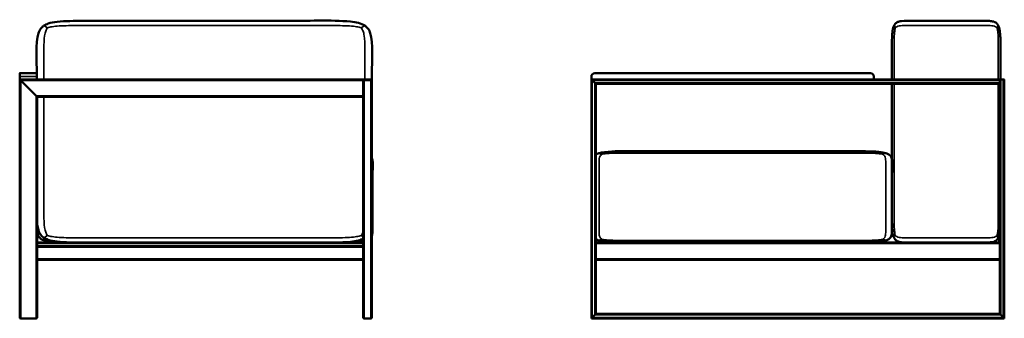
# Model space of a CAD drawing. Header units: millimetres. Extents: x 507 to 5639, y 1156 to 3458.
# Tile 1 of 3: x 507 to 2772, y 2770 to 3458. Entities that reach past the tile are written whole.
import ezdxf

# ---------------------------------------------------------------- set-up
doc = ezdxf.new("R2010")
doc.units = ezdxf.units.MM
doc.header["$LTSCALE"] = 14
doc.layers.add('Visible (ANSI)', color=7, linetype='Continuous', lineweight=50)
doc.layers.add('Visible Narrow (ANSI)', color=7, linetype='Continuous', lineweight=35)

msp = doc.modelspace()

# ---------------------------------------------------------------- linework, layer by layer
at = {"layer": 'Visible (ANSI)'}
for p, q in [((2518.8, 3444.2), (2521.4, 3438.9)), ((507.3, 3326.8), (507.3, 3334.3)), ((546.8, 3334.8), (507.8, 3334.8)), ((2464.3, 3334.8), (1830.3, 3334.8)), ((507.3, 3326.8), (507.3, 3319.8)), ((507.3, 3319.8), (507.3, 2772)), ((507.3, 3319.8), (509.6, 3317.5)), ((509.6, 3317.5), (507.3, 3319.8)), ((1297.3, 3319.8), (507.3, 3319.8)), ((545.1, 3282), (509.6, 3317.5)), ((509.6, 3317.5), (545.1, 3282)), ((1297.3, 3317.5), (1297.3, 3319.8)), ((1299.6, 3319.8), (1297.3, 3319.8)), ((1299.6, 3318.3), (1297.3, 3318.3)), ((1299.6, 3318.3), (1297.3, 3318.3)), ((1297.3, 3317.5), (1297.3, 3282)), ((1299.6, 3319.8), (1315.1, 3319.8)), ((1299.6, 3318.3), (1315.1, 3318.3)), ((1299.6, 3318.3), (1315.1, 3318.3)), ((1317.3, 3319.8), (1315.1, 3319.8)), ((1317.3, 3318.3), (1315.1, 3318.3)), ((1317.3, 3318.3), (1315.1, 3318.3)), ((1317.3, 3319.8), (1317.3, 3318.3)), ((1317.3, 3318.3), (1317.3, 2772)), ((1822.3, 3326.8), (1822.3, 3319.8)), ((1822.3, 3319.8), (1824.5, 3317.5)), ((1822.3, 2769.8), (1822.3, 3319.8)), ((1824.5, 3317.5), (1822.3, 3319.8)), ((1822.8, 3319.8), (1822.3, 3319.8)), ((2471.8, 3319.8), (1822.8, 3319.8)), ((1830, 3312), (1824.5, 3317.5)), ((1824.5, 3317.5), (1830, 3312)), ((1830, 3312), (1832.3, 3309.8)), ((1832.3, 3309.8), (1830, 3312)), ((1832.3, 2779.8), (1832.3, 3309.8)), ((1832.3, 3309.8), (2762.3, 3309.8)), ((2472.3, 3319.8), (2471.8, 3319.8)), ((2472.3, 3319.8), (2472.3, 3326.8)), ((2472.3, 3319.8), (2762.3, 3319.8)), ((2762.3, 3319.8), (2762.3, 3317.5)), ((2762.3, 3312), (2762.3, 3317.5)), ((2762.3, 3312), (2762.3, 3309.8)), ((2762.3, 3309.8), (2762.3, 2779.8)), ((2764.5, 3319.8), (2763.6, 3319.8)), ((2764.5, 3319.8), (2770, 3319.8)), ((2764.5, 3319.8), (2770, 3319.8)), ((2772.3, 3319.8), (2770, 3319.8)), ((2772.3, 3318.3), (2772.2, 3318.3)), ((2772.3, 3319.8), (2772.3, 3318.3)), ((2772.3, 3317.5), (2772.3, 2769.8)), ((545.1, 3282), (547.3, 3279.8)), ((547.3, 3279.8), (545.1, 3282)), ((547.3, 3279.8), (547.3, 2772)), ((1297.3, 3279.8), (547.3, 3279.8)), ((1297.3, 3279.8), (1297.3, 3282)), ((1297.3, 3279.8), (1297.3, 2772)), ((1847.3, 3148.2), (1840.1, 3150.4)), ((547.3, 2944.8), (1297.3, 2944.8)), ((1832.3, 2944.8), (2762.3, 2944.8)), ((1847.3, 2951.4), (1840.1, 2949.2)), ((2499.5, 2949.2), (2492.3, 2951.4)), ((2758.4, 2955.4), (2755.8, 2960.7)), ((547.3, 2934.8), (1297.3, 2934.8)), ((547.3, 2904.8), (1297.3, 2904.8)), ((1832.3, 2904.8), (2762.3, 2904.8)), ((509.6, 2769.8), (545.1, 2769.8)), ((509.6, 2769.8), (545.1, 2769.8)), ((1315.1, 2769.8), (1299.6, 2769.8)), ((1299.6, 2769.8), (1315.1, 2769.8)), ((1822.3, 2769.8), (1824.5, 2772)), ((1824.5, 2772), (1822.3, 2769.8)), ((2772.3, 2769.8), (1822.3, 2769.8)), ((1830, 2777.5), (1824.5, 2772)), ((1824.5, 2772), (1830, 2777.5)), ((1830, 2777.5), (1832.3, 2779.8)), ((1832.3, 2779.8), (1830, 2777.5)), ((2762.3, 2779.8), (1832.3, 2779.8)), ((2762.3, 2779.8), (2764.5, 2777.5)), ((2764.5, 2777.5), (2762.3, 2779.8)), ((2770, 2772), (2764.5, 2777.5)), ((2764.5, 2777.5), (2770, 2772)), ((2770, 2772), (2772.3, 2769.8)), ((2772.3, 2769.8), (2770, 2772))]:
    msp.add_line(p, q, dxfattribs=at)
for centre, radius, start, end in [((507.8, 3334.3), 0.5, 90, 180), ((546.8, 3334.3), 0.5, 49.0074, 90), ((1830.3, 3326.8), 8, 90, 180), ((2464.3, 3326.8), 8, 0, 90), ((2764.5, 3317.5), 2.25, 90, 180), ((2764.5, 3317.5), 2.25, 90, 180), ((2770, 3317.5), 2.25, 0, 90), ((2770, 3317.5), 2.25, 0, 90), ((509.6, 2772), 2.25, 180, 270), ((509.6, 2772), 2.25, 180, 270), ((545.1, 2772), 2.25, 270, 0), ((545.1, 2772), 2.25, 270, 0), ((1299.6, 2772), 2.25, 180, 270), ((1299.6, 2772), 2.25, 180, 270), ((1315.1, 2772), 2.25, 270, 0), ((1315.1, 2772), 2.25, 270, 0)]:
    msp.add_arc(centre, radius, start, end, dxfattribs=at)
for points, knots in [([(547.1, 3319.8), (547.1, 3352.8), (543.8, 3388), (549.1, 3421.8), (550, 3425.6), (552.9, 3433.1), (555.1, 3436.8), (559.6, 3441.5), (561.3, 3442.9), (563.2, 3444.2)], [5.882353, 5.882353, 5.882353, 5.882353, 7.433947, 7.433947, 7.63927, 7.63927, 7.880722, 7.880722, 8, 8, 8, 8]), ([(563.2, 3444.2), (566, 3446), (569.2, 3447.5), (578.9, 3450.9), (586, 3452.2), (611.7, 3455.2), (633.3, 3454.8), (705.6, 3454.8), (757, 3454.8), (859.6, 3454.8), (911, 3454.8), (1013.6, 3454.8), (1065, 3454.8), (1167.6, 3454.8), (1223.6, 3457.8), (1274.9, 3452.7), (1281.2, 3451.7), (1292.3, 3448.7), (1297.2, 3446.8), (1301.1, 3444.2)], [0, 0, 0, 0, 0.173771, 0.173771, 0.457351, 0.457351, 1.113277, 1.113277, 2.713277, 2.713277, 4.313277, 4.313277, 5.913277, 5.913277, 7.513277, 7.513277, 7.756638, 7.756638, 8, 8, 8, 8]), ([(1317.1, 3319.8), (1317.1, 3352.8), (1320.5, 3388), (1315.2, 3421.8), (1314.3, 3425.6), (1311.4, 3433.1), (1309.2, 3436.8), (1304.7, 3441.5), (1303, 3442.9), (1301.1, 3444.2)], [5.882353, 5.882353, 5.882353, 5.882353, 7.433947, 7.433947, 7.63927, 7.63927, 7.880722, 7.880722, 8, 8, 8, 8]), ([(2513.6, 3319.8), (2513.6, 3339.3), (2513.6, 3358.8), (2513.6, 3391.1), (2513.5, 3404.2), (2514.2, 3421.7), (2514.7, 3427.2), (2516.2, 3436.8), (2517.3, 3441), (2518.8, 3444.2)], [5.882353, 5.882353, 5.882353, 5.882353, 6.800409, 6.800409, 7.400204, 7.400204, 7.700102, 7.700102, 8, 8, 8, 8]), ([(2758.4, 3444.2), (2757.4, 3446.3), (2756.1, 3448), (2753.4, 3450.6), (2752.1, 3451.5), (2748.9, 3453.1), (2747.1, 3453.6), (2742.1, 3454.6), (2738.8, 3454.8), (2719, 3454.9), (2702.5, 3454.8), (2669.4, 3454.8), (2652.7, 3454.8), (2619.4, 3454.8), (2602.7, 3454.8), (2569.4, 3454.8), (2552.1, 3455.9), (2533.6, 3454.3), (2531.1, 3453.9), (2526.7, 3452.4), (2524.8, 3451.3), (2521.8, 3448.7), (2520.6, 3447.3), (2519.3, 3445.2), (2519.1, 3444.7), (2518.8, 3444.2)], [0, 0, 0, 0, 0.202416, 0.202416, 0.376678, 0.376678, 0.579578, 0.579578, 0.90178, 0.90178, 2.483617, 2.483617, 4.083617, 4.083617, 5.683617, 5.683617, 7.283617, 7.283617, 7.540221, 7.540221, 7.777761, 7.777761, 7.952676, 7.952676, 8, 8, 8, 8]), ([(2763.6, 3319.6), (2763.6, 3339.2), (2763.6, 3358.8), (2763.6, 3391.1), (2763.8, 3404.2), (2763, 3421.7), (2762.6, 3427.2), (2761.1, 3436.8), (2760, 3441), (2758.4, 3444.2)], [5.879432, 5.879432, 5.879432, 5.879432, 6.800409, 6.800409, 7.400204, 7.400204, 7.700102, 7.700102, 8, 8, 8, 8]), ([(2518.8, 2955.4), (2517.8, 2957.6), (2516.9, 2960.2), (2514.9, 2968.9), (2514.3, 2976.1), (2512.8, 3011.3), (2513.6, 3042.6), (2513.6, 3106.3), (2513.6, 3140.3), (2513.6, 3208.3), (2513.6, 3242.3), (2513.6, 3287.5), (2513.6, 3298.6), (2513.6, 3309.8)], [0, 0, 0, 0, 0.202416, 0.202416, 0.602925, 0.602925, 2.000409, 2.000409, 3.600409, 3.600409, 5.200409, 5.200409, 5.72549, 5.72549, 5.72549, 5.72549]), ([(1832.3, 3146.7), (1832.5, 3146.9), (1832.8, 3147.1), (1834.8, 3148.4), (1836.9, 3149.4), (1839.8, 3150.3), (1840, 3150.4), (1840.1, 3150.4)], [7.7672791, 7.7672791, 7.7672791, 7.7672791, 7.7974989, 7.7974989, 7.9874031, 7.9874031, 8, 8, 8, 8]), ([(2499.5, 3150.4), (2495.4, 3151.7), (2490.1, 3152.6), (2466.3, 3155), (2441.8, 3154.8), (2372.3, 3154.8), (2326.4, 3154.8), (2234.7, 3154.8), (2188.8, 3154.8), (2097.1, 3154.8), (2051.2, 3154.8), (1959.5, 3154.8), (1909.6, 3156), (1857.5, 3153.7), (1847.1, 3152.6), (1840.1, 3150.4)], [0, 0, 0, 0, 0.286514, 0.286514, 1.111951, 1.111951, 2.711951, 2.711951, 4.311951, 4.311951, 5.911951, 5.911951, 7.511951, 7.511951, 8, 8, 8, 8]), ([(2499.5, 2949.2), (2501.5, 2949.8), (2503.3, 2950.5), (2507, 2952.5), (2508.7, 2953.8), (2510.9, 2956.4), (2511.7, 2957.6), (2512.8, 2960.4), (2513.2, 2961.9), (2513.8, 2966.1), (2513.8, 2968.8), (2513.8, 2985.6), (2513.8, 2999.6), (2513.8, 3027.6), (2513.8, 3041.6), (2513.8, 3069.6), (2513.8, 3083.6), (2513.8, 3111.6), (2516.8, 3126.5), (2512.2, 3140.9), (2511.4, 3142.5), (2509.2, 3145.2), (2508, 3146.3), (2504.8, 3148.4), (2502.7, 3149.4), (2499.8, 3150.3), (2499.7, 3150.4), (2499.5, 3150.4)], [0, 0, 0, 0, 0.143257, 0.143257, 0.353758, 0.353758, 0.519106, 0.519106, 0.707108, 0.707108, 1.019182, 1.019182, 2.619182, 2.619182, 4.219182, 4.219182, 5.819182, 5.819182, 7.419182, 7.419182, 7.632354, 7.632354, 7.797499, 7.797499, 7.987403, 7.987403, 8, 8, 8, 8]), ([(1317.3, 2960.1), (1317.8, 2961.3), (1318, 2962.5), (1318.6, 2966.2), (1318.6, 2968.7), (1318.6, 2985.3), (1318.6, 2999.3), (1318.6, 3027.3), (1318.6, 3041.3), (1318.6, 3069.3), (1318.6, 3083.3), (1318.6, 3111.3), (1321.8, 3126.2), (1317.4, 3139.2), (1317.4, 3139.3), (1317.3, 3139.5)], [0.56914, 0.56914, 0.56914, 0.56914, 0.717707, 0.717707, 1.009316, 1.009316, 2.609316, 2.609316, 4.209316, 4.209316, 5.809316, 5.809316, 7.409316, 7.409316, 7.43086, 7.43086, 7.43086, 7.43086]), ([(563.2, 2955.4), (560.4, 2957.3), (558.1, 2959.4), (554.2, 2964.4), (552.7, 2967.2), (549.9, 2974.2), (548.9, 2978.6), (547.7, 2986.9), (547.5, 2990.7), (547.3, 2994.6)], [0, 0, 0, 0, 0.1737713, 0.1737713, 0.3531904, 0.3531904, 0.5908053, 0.5908053, 0.7794827, 0.7794827, 0.7794827, 0.7794827]), ([(564.6, 2949.2), (562.1, 2949.9), (560, 2950.7), (555.7, 2952.8), (553.9, 2954.2), (551.5, 2956.9), (550.7, 2958.1), (549.6, 2960.8), (549.2, 2962.2), (548.6, 2966.2), (548.6, 2968.7), (548.6, 2974.5), (548.6, 2977.7), (548.6, 2980.9)], [0, 0, 0, 0, 0.157576, 0.157576, 0.376066, 0.376066, 0.538036, 0.538036, 0.717707, 0.717707, 1.009316, 1.009316, 1.374097, 1.374097, 1.374097, 1.374097]), ([(2758.4, 2955.4), (2759.5, 2957.6), (2760.3, 2960.2), (2761.5, 2965.4), (2761.9, 2967.9), (2762.3, 2970.6)], [0, 0, 0, 0, 0.2024157, 0.2024157, 0.3618163, 0.3618163, 0.3618163, 0.3618163]), ([(563.2, 2955.4), (566, 2953.6), (569.2, 2952.1), (578.9, 2948.7), (586, 2947.4), (611.7, 2944.4), (633.3, 2944.8), (705.6, 2944.8), (757, 2944.8), (859.6, 2944.8), (911, 2944.8), (1013.6, 2944.8), (1065, 2944.8), (1167.6, 2944.8), (1223.6, 2941.8), (1274.9, 2946.9), (1281.2, 2947.9), (1290.7, 2950.4), (1294.2, 2951.7), (1297.3, 2953.2)], [0, 0, 0, 0, 0.173771, 0.173771, 0.457351, 0.457351, 1.113277, 1.113277, 2.713277, 2.713277, 4.313277, 4.313277, 5.913277, 5.913277, 7.513277, 7.513277, 7.756638, 7.756638, 7.926582, 7.926582, 7.926582, 7.926582]), ([(564.6, 2949.2), (569.7, 2947.8), (576.3, 2946.8), (608.9, 2944.1), (643.8, 2944.8), (727.6, 2944.8), (778.9, 2944.8), (881.6, 2944.8), (932.9, 2944.8), (1035.6, 2944.8), (1086.9, 2944.8), (1189.6, 2944.8), (1248.3, 2942.8), (1290.2, 2946.9), (1294, 2947.4), (1297.3, 2948)], [0, 0, 0, 0, 0.315152, 0.315152, 1.326099, 1.326099, 2.926099, 2.926099, 4.526099, 4.526099, 6.126099, 6.126099, 7.726099, 7.726099, 7.900634, 7.900634, 7.900634, 7.900634]), ([(1840.1, 2949.2), (1838.1, 2949.8), (1836.3, 2950.5), (1833.9, 2951.8), (1833, 2952.3), (1832.3, 2952.9)], [0, 0, 0, 0, 0.1432569, 0.1432569, 0.2327209, 0.2327209, 0.2327209, 0.2327209]), ([(2499.5, 2949.2), (2495.4, 2947.9), (2490.1, 2947), (2466.3, 2944.5), (2441.8, 2944.8), (2372.3, 2944.8), (2326.4, 2944.8), (2234.7, 2944.8), (2188.8, 2944.8), (2097.1, 2944.8), (2051.2, 2944.8), (1959.5, 2944.8), (1909.6, 2943.5), (1857.5, 2945.9), (1847.1, 2947), (1840.1, 2949.2)], [0, 0, 0, 0, 0.286514, 0.286514, 1.111951, 1.111951, 2.711951, 2.711951, 4.311951, 4.311951, 5.911951, 5.911951, 7.511951, 7.511951, 8, 8, 8, 8]), ([(2758.4, 2955.4), (2757.4, 2953.3), (2756.1, 2951.6), (2753.4, 2949), (2752.1, 2948.1), (2748.9, 2946.5), (2747.1, 2946), (2742.1, 2945), (2738.8, 2944.8), (2719, 2944.6), (2702.5, 2944.8), (2669.4, 2944.8), (2652.7, 2944.8), (2619.4, 2944.8), (2602.7, 2944.8), (2569.4, 2944.8), (2552.1, 2943.7), (2533.6, 2945.3), (2531.1, 2945.7), (2526.7, 2947.2), (2524.8, 2948.3), (2521.8, 2950.9), (2520.6, 2952.3), (2519.3, 2954.4), (2519.1, 2954.9), (2518.8, 2955.4)], [0, 0, 0, 0, 0.202416, 0.202416, 0.376678, 0.376678, 0.579578, 0.579578, 0.90178, 0.90178, 2.483617, 2.483617, 4.083617, 4.083617, 5.683617, 5.683617, 7.283617, 7.283617, 7.540221, 7.540221, 7.777761, 7.777761, 7.952676, 7.952676, 8, 8, 8, 8])]:
    msp.add_open_spline(points, degree=3, knots=knots, dxfattribs=at)
at = {"layer": 'Visible Narrow (ANSI)'}
for p, q in [((571.2, 3438.9), (563.2, 3444.2)), ((1293.1, 3438.9), (1301.1, 3444.2)), ((2758.4, 3444.2), (2755.8, 3438.9)), ((507.8, 3334.8), (507.8, 3326.8)), ((546.8, 3326.8), (546.8, 3334.8)), ((1830.3, 3334.8), (1830.3, 3334.3)), ((1830.3, 3334.3), (2464.3, 3334.3)), ((2464.3, 3334.8), (2464.3, 3334.3)), ((507.8, 3326.8), (507.3, 3326.8)), ((507.8, 3319.8), (507.8, 3326.8)), ((507.8, 3326.8), (546.8, 3326.8)), ((509.6, 3317.5), (509.6, 2769.8)), ((1297.3, 3317.5), (509.6, 3317.5)), ((546.8, 3326.8), (547.1, 3326.8)), ((546.8, 3326.8), (546.8, 3319.8)), ((1299.6, 3319.8), (1299.6, 3318.3)), ((1299.6, 3318.3), (1299.6, 2769.8)), ((1315.1, 3319.8), (1315.1, 3318.3)), ((1315.1, 3318.3), (1315.1, 2769.8)), ((1822.3, 3326.8), (1822.8, 3326.8)), ((1822.8, 3319.8), (1822.8, 3326.8)), ((1824.5, 2772), (1824.5, 3317.5)), ((1824.5, 3317.5), (2762.3, 3317.5)), ((1830, 2777.5), (1830, 3312)), ((1830, 3312), (2762.3, 3312)), ((2472.3, 3326.8), (2471.8, 3326.8)), ((2471.8, 3326.8), (2471.8, 3319.8)), ((2764.5, 3319.8), (2764.5, 2777.5)), ((2770, 3319.8), (2770, 2772)), ((545.1, 3282), (545.1, 2769.8)), ((1297.3, 3282), (545.1, 3282)), ((1840.1, 3150.4), (1847.3, 3148.2)), ((2499.5, 3150.4), (2492.3, 3148.2)), ((571.2, 2960.7), (563.2, 2955.4)), ((571.9, 2951.2), (564.6, 2949.2)), ((1297.3, 2957.9), (1293.1, 2960.7)), ((1297.3, 2950.6), (1294.5, 2951.4)), ((2760, 2944.8), (2760, 2959.5)), ((547.3, 2942.5), (1297.3, 2942.5)), ((547.3, 2937), (1297.3, 2937)), ((1832.3, 2942.5), (2762.3, 2942.5)), ((547.3, 2907), (1297.3, 2907)), ((1832.3, 2907), (2762.3, 2907)), ((2770, 2772), (1824.5, 2772)), ((2764.5, 2777.5), (1830, 2777.5))]:
    msp.add_line(p, q, dxfattribs=at)
for centre, start, end in [((1830.3, 3326.8), 90, 180), ((2464.3, 3326.8), 0, 90)]:
    msp.add_arc(centre, 7.5, start, end, dxfattribs=at)
for points, knots in [([(1293.1, 3438.9), (1289.8, 3439.9), (1286.5, 3440.8), (1277.8, 3442.3), (1272.4, 3442.8), (1253, 3444.2), (1204.9, 3444.2), (1124.6, 3444.2), (1028.4, 3444.2), (932.1, 3444.2), (835.9, 3444.2), (739.6, 3444.2), (659.4, 3444.2), (611.3, 3444.2), (591.9, 3442.8), (586.5, 3442.3), (577.8, 3440.8), (574.5, 3439.9), (571.2, 3438.9)], [-8, -8, -8, -8, -7.75, -7.75, -7.5, -7.5, -7, -6, -5, -4, -3, -2, -1, -0.5, -0.5, -0.25, -0.25, 0, 0, 0, 0]), ([(2755.8, 3438.9), (2754.8, 3439.9), (2753.7, 3440.8), (2750.9, 3442.3), (2749.1, 3442.8), (2742.8, 3444.2), (2727.2, 3444.2), (2701.1, 3444.2), (2669.9, 3444.2), (2638.6, 3444.2), (2607.4, 3444.2), (2576.1, 3444.2), (2550.1, 3444.2), (2534.5, 3444.2), (2528.2, 3442.8), (2526.4, 3442.3), (2523.6, 3440.8), (2522.5, 3439.9), (2521.4, 3438.9)], [0, 0, 0, 0, 0.25, 0.25, 0.5, 0.5, 1, 2, 3, 4, 5, 6, 7, 7.5, 7.5, 7.75, 7.75, 8, 8, 8, 8]), ([(571.2, 3438.9), (569.6, 3436.7), (568.3, 3434.5), (566.1, 3428.7), (565.2, 3425.2), (563.2, 3412.3), (563.2, 3380.4), (563.2, 3346), (563.2, 3322.3), (563.2, 3319.8)], [-8, -8, -8, -8, -7.75, -7.75, -7.5, -7.5, -7, -6, -5.882353, -5.882353, -5.882353, -5.882353]), ([(1301.1, 3319.8), (1301.1, 3322.3), (1301.1, 3346), (1301.1, 3380.4), (1301.1, 3412.3), (1299.1, 3425.2), (1298.2, 3428.7), (1296, 3434.5), (1294.7, 3436.7), (1293.1, 3438.9)], [5.882353, 5.882353, 5.882353, 5.882353, 6, 7, 7.5, 7.5, 7.75, 7.75, 8, 8, 8, 8]), ([(2521.4, 3438.9), (2520.9, 3436.7), (2520.5, 3434.5), (2519.8, 3428.7), (2519.5, 3425.2), (2518.8, 3412.3), (2518.8, 3380.4), (2518.8, 3346), (2518.8, 3322.3), (2518.8, 3319.8)], [-8, -8, -8, -8, -7.75, -7.75, -7.5, -7.5, -7, -6, -5.882353, -5.882353, -5.882353, -5.882353]), ([(2755.8, 3438.9), (2756.3, 3436.7), (2756.8, 3434.5), (2757.5, 3428.7), (2757.8, 3425.2), (2758.4, 3412.3), (2758.4, 3380.4), (2758.4, 3346), (2758.4, 3322.3), (2758.4, 3319.8)], [-8, -8, -8, -8, -7.75, -7.75, -7.5, -7.5, -7, -6, -5.882353, -5.882353, -5.882353, -5.882353]), ([(2518.8, 3309.8), (2518.8, 3294.4), (2518.8, 3257.7), (2518.8, 3199.8), (2518.8, 3136), (2518.8, 3072.3), (2518.8, 3019.2), (2518.8, 2987.3), (2519.5, 2974.4), (2519.8, 2970.8), (2520.5, 2965.1), (2520.9, 2962.9), (2521.4, 2960.7)], [-5.72549, -5.72549, -5.72549, -5.72549, -5, -4, -3, -2, -1, -0.5, -0.5, -0.25, -0.25, 0, 0, 0, 0]), ([(2758.4, 3309.8), (2758.4, 3294.4), (2758.4, 3257.7), (2758.4, 3199.8), (2758.4, 3136), (2758.4, 3072.3), (2758.4, 3019.2), (2758.4, 2987.3), (2757.8, 2974.4), (2757.5, 2970.8), (2756.8, 2965.1), (2756.3, 2962.9), (2755.8, 2960.7)], [-5.72549, -5.72549, -5.72549, -5.72549, -5, -4, -3, -2, -1, -0.5, -0.5, -0.25, -0.25, 0, 0, 0, 0]), ([(563.2, 3279.8), (563.2, 3274.4), (563.2, 3247.7), (563.2, 3199.8), (563.2, 3136), (563.2, 3072.3), (563.2, 3019.2), (563.2, 2987.3), (565.2, 2974.4), (566.1, 2970.8), (568.3, 2965.1), (569.6, 2962.9), (571.2, 2960.7)], [-5.254902, -5.254902, -5.254902, -5.254902, -5, -4, -3, -2, -1, -0.5, -0.5, -0.25, -0.25, 0, 0, 0, 0]), ([(2492.3, 3148.2), (2489.4, 3148.7), (2486.5, 3149), (2478.7, 3149.6), (2473.8, 3149.9), (2456.5, 3150.4), (2413.5, 3150.4), (2341.8, 3150.4), (2255.8, 3150.4), (2169.8, 3150.4), (2083.8, 3150.4), (1997.8, 3150.4), (1926.1, 3150.4), (1883.1, 3150.4), (1865.8, 3149.9), (1860.9, 3149.6), (1853.2, 3149), (1850.2, 3148.7), (1847.3, 3148.2)], [0, 0, 0, 0, 0.25, 0.25, 0.5, 0.5, 1, 2, 3, 4, 5, 6, 7, 7.5, 7.5, 7.75, 7.75, 8, 8, 8, 8]), ([(1847.3, 3148.2), (1845.9, 3147.3), (1844.7, 3146.4), (1842.7, 3144.1), (1841.9, 3142.6), (1840.1, 3137.3), (1840.1, 3124.2), (1840.1, 3102.3), (1840.1, 3076), (1840.1, 3049.8), (1840.1, 3023.5), (1840.1, 2997.3), (1840.1, 2975.4), (1840.1, 2962.3), (1841.9, 2957), (1842.7, 2955.5), (1844.7, 2953.1), (1845.9, 2952.2), (1847.3, 2951.4)], [-8, -8, -8, -8, -7.75, -7.75, -7.5, -7.5, -7, -6, -5, -4, -3, -2, -1, -0.5, -0.5, -0.25, -0.25, 0, 0, 0, 0]), ([(2492.3, 3148.2), (2493.8, 3147.3), (2494.9, 3146.4), (2496.9, 3144.1), (2497.7, 3142.6), (2499.5, 3137.3), (2499.5, 3124.2), (2499.5, 3102.3), (2499.5, 3076), (2499.5, 3049.8), (2499.5, 3023.5), (2499.5, 2997.3), (2499.5, 2975.4), (2499.5, 2962.3), (2497.7, 2957), (2496.9, 2955.5), (2494.9, 2953.1), (2493.8, 2952.2), (2492.3, 2951.4)], [-8, -8, -8, -8, -7.75, -7.75, -7.5, -7.5, -7, -6, -5, -4, -3, -2, -1, -0.5, -0.5, -0.25, -0.25, 0, 0, 0, 0]), ([(1293.1, 2960.7), (1294.7, 2962.9), (1296, 2965.1), (1297.2, 2968.1), (1297.3, 2968.3), (1297.3, 2968.5)], [0, 0, 0, 0, 0.25, 0.25, 0.2650263, 0.2650263, 0.2650263, 0.2650263]), ([(1293.1, 2960.7), (1289.8, 2959.7), (1286.5, 2958.8), (1277.8, 2957.3), (1272.4, 2956.7), (1253, 2955.4), (1204.9, 2955.4), (1124.6, 2955.4), (1028.4, 2955.4), (932.1, 2955.4), (835.9, 2955.4), (739.6, 2955.4), (659.4, 2955.4), (611.3, 2955.4), (591.9, 2956.7), (586.5, 2957.3), (577.8, 2958.8), (574.5, 2959.7), (571.2, 2960.7)], [-8, -8, -8, -8, -7.75, -7.75, -7.5, -7.5, -7, -6, -5, -4, -3, -2, -1, -0.5, -0.5, -0.25, -0.25, 0, 0, 0, 0]), ([(2492.3, 2951.4), (2489.4, 2950.9), (2486.5, 2950.6), (2478.7, 2950), (2473.8, 2949.7), (2456.5, 2949.2), (2413.5, 2949.2), (2341.8, 2949.2), (2255.8, 2949.2), (2169.8, 2949.2), (2083.8, 2949.2), (1997.8, 2949.2), (1926.1, 2949.2), (1883.1, 2949.2), (1865.8, 2949.7), (1860.9, 2950), (1853.2, 2950.6), (1850.2, 2950.9), (1847.3, 2951.4)], [0, 0, 0, 0, 0.25, 0.25, 0.5, 0.5, 1, 2, 3, 4, 5, 6, 7, 7.5, 7.5, 7.75, 7.75, 8, 8, 8, 8]), ([(2755.8, 2960.7), (2754.8, 2959.7), (2753.7, 2958.8), (2750.9, 2957.3), (2749.1, 2956.7), (2742.8, 2955.4), (2727.2, 2955.4), (2701.1, 2955.4), (2669.9, 2955.4), (2638.6, 2955.4), (2607.4, 2955.4), (2576.1, 2955.4), (2550.1, 2955.4), (2534.5, 2955.4), (2528.2, 2956.7), (2526.4, 2957.3), (2523.6, 2958.8), (2522.5, 2959.7), (2521.4, 2960.7)], [0, 0, 0, 0, 0.25, 0.25, 0.5, 0.5, 1, 2, 3, 4, 5, 6, 7, 7.5, 7.5, 7.75, 7.75, 8, 8, 8, 8])]:
    msp.add_open_spline(points, degree=3, knots=knots, dxfattribs=at)
for points in [[(1294.5, 2951.4), (1293.7, 2951.2), (1292.9, 2951.1), (1292.1, 2951)], [(1294.5, 2951.4), (1295.6, 2951.9), (1296.5, 2952.5), (1297.3, 2953.2)]]:
    msp.add_open_spline(points, degree=3, dxfattribs=at)

doc.saveas('drawing.dxf')
